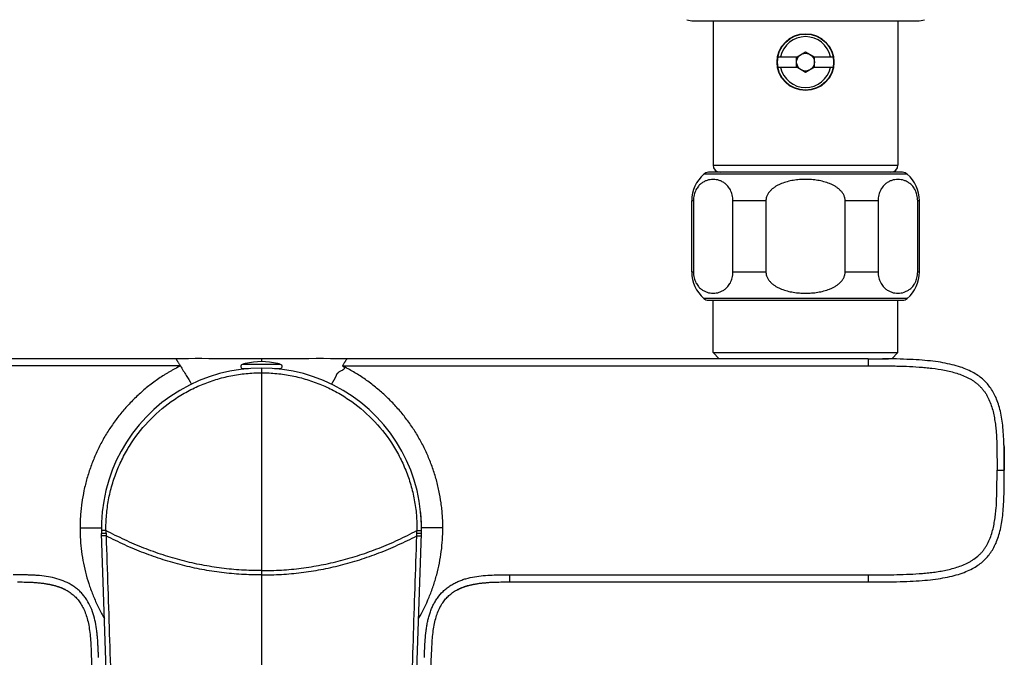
# Model space of a CAD drawing. Header units: millimetres. Extents: x 84 to 582, y -31 to 332.
# Tile 3 of 16: x 159 to 297, y 63 to 153. Entities that reach past the tile are written whole.
import ezdxf

# ---------------------------------------------------------------- set-up
doc = ezdxf.new("R2010")
doc.units = ezdxf.units.MM
doc.header["$LTSCALE"] = 30.734
doc.layers.get('0').update_dxf_attribs({"linetype": 'CONTINUOUS'})

msp = doc.modelspace()

# ---------------------------------------------------------------- linework, layer by layer
at = {"color": 7, "linetype": 'CONTINUOUS'}
for p, q in [((253.65, 152.96), (285.15, 152.96)), ((256.4, 152.96), (256.4, 132.66)), ((282.4, 152.96), (282.4, 132.66)), ((268.2, 147.91), (269.4, 148.6)), ((269.4, 148.6), (270.6, 147.91)), ((265.52, 147.91), (268.2, 147.91)), ((268.15, 146.42), (268.15, 147.89)), ((270.6, 147.91), (273.28, 147.91)), ((270.65, 146.42), (270.65, 147.89)), ((268.2, 146.41), (265.52, 146.41)), ((269.4, 145.71), (268.16, 146.43)), ((270.65, 146.44), (269.4, 145.71)), ((273.28, 146.41), (270.6, 146.41)), ((283.05, 131.66), (255.75, 131.66)), ((253.4, 117.66), (253.4, 127.66)), ((253.63, 127.66), (253.63, 117.66)), ((259.19, 117.66), (259.19, 127.66)), ((263.83, 127.66), (263.83, 117.66)), ((274.97, 117.66), (274.97, 127.66)), ((279.61, 127.66), (279.61, 117.66)), ((285.17, 117.66), (285.17, 127.66)), ((285.4, 117.66), (285.4, 127.66)), ((255.75, 113.66), (283.05, 113.66)), ((256.4, 106.31), (256.4, 113.66)), ((282.4, 106.31), (282.4, 113.66)), ((159.86, 105.44), (107.58, 105.44)), ((180.9, 105.44), (159.86, 105.44)), ((180.9, 105.44), (159.86, 105.44)), ((204.9, 105.44), (203.54, 105.45)), ((225.74, 105.44), (204.9, 105.44)), ((225.74, 105.44), (204.9, 105.44)), ((278.22, 105.44), (225.74, 105.44)), ((278.22, 105.44), (225.74, 105.44)), ((256.4, 106.31), (282.4, 106.31)), ((257.27, 105.44), (256.4, 106.31)), ((258.53, 105.44), (258.32, 105.44)), ((269.4, 105.44), (260.74, 105.44)), ((263.35, 105.44), (262.59, 105.44)), ((266.41, 105.44), (264.98, 105.44)), ((271.84, 105.44), (269.4, 105.44)), ((278.22, 105.44), (271.84, 105.44)), ((278.04, 105.44), (277.85, 105.44)), ((280.76, 105.43), (280.21, 105.44)), ((281.49, 105.42), (280.76, 105.43)), ((281.53, 105.42), (281.49, 105.42)), ((281.51, 105.42), (282.4, 106.31)), ((281.62, 105.42), (281.59, 105.42)), ((190.3, 104.06), (191.07, 104.06)), ((190.65, 104.76), (190.6, 104.76)), ((194.73, 104.06), (195.5, 104.06)), ((195.2, 104.76), (195.15, 104.76)), ((297.3, 93.49), (297.29, 93.77)), ((297.31, 93.23), (297.3, 93.49)), ((297.32, 92.94), (297.31, 93.23)), ((297.32, 92.65), (297.32, 92.94)), ((297.33, 92.31), (297.32, 92.65)), ((297.34, 91.94), (297.33, 92.31)), ((297.34, 91.53), (297.34, 91.94)), ((297.35, 90.94), (297.34, 91.53)), ((297.34, 90.65), (297.34, 89.75)), ((297.35, 90.11), (297.35, 90.94)), ((297.35, 88.67), (297.35, 90.11)), ((297.34, 89.75), (297.35, 89.75)), ((297.34, 88.07), (297.35, 88.67)), ((297.33, 87.27), (297.34, 87.65)), ((297.33, 86.92), (297.33, 87.27)), ((297.34, 87.65), (297.34, 88.07)), ((297.29, 85.82), (297.3, 86.07)), ((297.3, 86.07), (297.31, 86.34)), ((297.31, 86.3), (297.32, 86.66)), ((297.31, 86.34), (297.32, 86.6)), ((297.32, 86.6), (297.33, 86.92)), ((297.29, 85.75), (297.29, 85.78)), ((172.41, 21.45), (170.41, 80.88)), ((213.39, 21.45), (215.39, 80.88)), ((215.39, 81.02), (215.4, 81.15)), ((215.39, 80.88), (215.39, 81.02)), ((215.4, 81.15), (215.4, 81.28)), ((159.73, 74.04), (159.88, 74.04)), ((159.88, 74.04), (160.04, 74.03)), ((160.04, 74.03), (160.19, 74.03)), ((160.19, 74.03), (160.35, 74.02)), ((160.35, 74.02), (160.48, 74.01)), ((160.48, 74.01), (160.62, 74.01)), ((160.62, 74.01), (160.77, 74)), ((160.77, 74), (160.92, 73.99)), ((160.92, 73.99), (161.03, 73.98)), ((161.03, 73.98), (161.13, 73.97)), ((161.13, 73.97), (161.23, 73.96)), ((161.23, 73.96), (161.34, 73.96)), ((161.34, 73.96), (161.45, 73.95)), ((161.45, 73.95), (161.57, 73.94)), ((161.57, 73.94), (161.68, 73.92)), ((161.68, 73.92), (161.8, 73.91)), ((161.8, 73.91), (161.91, 73.9)), ((161.91, 73.9), (162.03, 73.89)), ((162.03, 73.89), (162.14, 73.87)), ((162.14, 73.87), (162.25, 73.86)), ((162.25, 73.86), (162.36, 73.84)), ((162.36, 73.84), (162.47, 73.82)), ((162.47, 73.82), (162.59, 73.81)), ((223.09, 73.79), (223.21, 73.81)), ((223.21, 73.81), (223.32, 73.82)), ((223.32, 73.82), (223.44, 73.84)), ((223.44, 73.84), (223.55, 73.86)), ((223.55, 73.86), (223.66, 73.87)), ((223.66, 73.87), (223.77, 73.88)), ((223.77, 73.88), (223.88, 73.9)), ((223.88, 73.9), (223.99, 73.91)), ((223.99, 73.91), (224.11, 73.92)), ((224.11, 73.92), (224.22, 73.93)), ((224.22, 73.93), (224.34, 73.95)), ((224.34, 73.95), (224.45, 73.95)), ((224.45, 73.95), (224.55, 73.96)), ((224.55, 73.96), (224.66, 73.97)), ((224.66, 73.97), (224.76, 73.98)), ((224.76, 73.98), (224.86, 73.99)), ((224.86, 73.99), (225.02, 74)), ((225.02, 74), (225.16, 74)), ((225.16, 74), (225.3, 74.01)), ((225.3, 74.01), (225.43, 74.02)), ((225.43, 74.02), (225.59, 74.02)), ((225.59, 74.02), (225.74, 74.03)), ((225.74, 74.03), (225.91, 74.04)), ((225.91, 74.04), (226.09, 74.04)), ((227.18, 74.05), (278.22, 74.05)), ((251.73, 74.05), (251.92, 74.05)), ((260.08, 74.05), (267.97, 74.05)), ((267.97, 74.05), (271.08, 74.05)), ((271.08, 74.05), (278.23, 74.05)), ((278.23, 74.05), (279.02, 74.05)), ((279.02, 74.05), (279.8, 74.05)), ((279.8, 74.05), (280.42, 74.05)), ((280.42, 74.05), (281.47, 74.07)), ((280.99, 74.06), (281.7, 74.07)), ((281.47, 74.07), (281.54, 74.07)), ((168.97, 64.05), (169.24, 56.07))]:
    msp.add_line(p, q, dxfattribs=at)
at = {"color": 9, "linetype": 'CONTINUOUS'}
for p, q in [((256.4, 132.66), (282.4, 132.66)), ((283.71, 131.41), (255.09, 131.41)), ((253.63, 127.66), (253.4, 127.66)), ((263.83, 127.66), (259.19, 127.66)), ((279.61, 127.66), (274.97, 127.66)), ((285.4, 127.66), (285.17, 127.66)), ((253.4, 117.66), (253.63, 117.66)), ((259.19, 117.66), (263.83, 117.66)), ((274.97, 117.66), (279.61, 117.66)), ((285.17, 117.66), (285.4, 117.66)), ((283.71, 113.91), (255.09, 113.91)), ((192.9, 105.44), (192.9, 105.05)), ((195.59, 104.65), (190.21, 104.65)), ((192.9, 104.14), (192.9, -30.99)), ((167.4, 81.64), (170.4, 81.64)), ((170.23, 81.64), (170.31, 81.64)), ((171.06, 80.54), (170.43, 80.52)), ((170.45, 80.52), (170.43, 80.52)), ((214.74, 80.54), (215.38, 80.52)), ((215.22, 80.52), (215.24, 80.52)), ((215.58, 81.64), (215.4, 81.64)), ((218.41, 81.64), (215.4, 81.64)), ((215.76, 81.64), (215.58, 81.64)), ((216.59, 81.64), (216.05, 81.64)), ((217.9, 81.64), (216.7, 81.64))]:
    msp.add_line(p, q, dxfattribs=at)
at = {"color": 7, "linetype": 'CONTINUOUS'}
for points in [[(186.48, 105.45), (185.48, 105.45), (184.52, 105.46), (183.57, 105.46), (182.65, 105.45), (181.75, 105.45), (180.9, 105.44)], [(194.05, 105.44), (191.79, 105.44), (190.68, 105.44), (189.6, 105.44), (188.53, 105.44), (186.48, 105.45)], [(197.43, 105.45), (196.33, 105.44), (195.2, 105.44), (194.05, 105.44)], [(203.54, 105.45), (202.59, 105.45), (201.61, 105.46), (200.6, 105.46), (199.57, 105.45), (197.43, 105.45)], [(261.62, 105.44), (261.39, 105.44), (249.09, 105.44)], [(274.81, 105.44), (274.56, 105.44), (274.32, 105.44), (274.07, 105.44)], [(276.2, 105.44), (275.75, 105.44), (275.52, 105.44), (275.29, 105.44)], [(281.59, 105.42), (281.57, 105.42), (281.53, 105.42)], [(297.31, 93.08), (297.3, 93.44), (297.29, 93.8), (297.27, 94.15), (297.25, 94.49), (297.23, 94.82), (297.21, 95.14), (297.18, 95.46), (297.15, 95.77), (297.12, 96.08), (297.08, 96.38), (297.04, 96.67), (297, 96.96), (296.95, 97.24), (296.9, 97.51), (296.85, 97.79), (296.79, 98.05), (296.73, 98.31), (296.66, 98.57), (296.59, 98.82), (296.52, 99.06), (296.44, 99.29), (296.35, 99.52), (296.27, 99.75), (296.18, 99.97), (296.08, 100.18), (295.98, 100.38), (295.88, 100.57), (295.78, 100.76), (295.67, 100.94), (295.56, 101.12), (295.45, 101.29), (295.33, 101.45), (295.21, 101.61), (295.09, 101.76), (294.97, 101.91), (294.84, 102.05), (294.7, 102.19), (294.57, 102.33), (294.42, 102.47), (294.27, 102.6), (294.12, 102.73), (293.96, 102.85), (293.79, 102.98), (293.62, 103.1), (293.44, 103.22), (293.25, 103.34), (293.06, 103.45), (292.86, 103.56), (292.65, 103.67), (292.42, 103.78), (292.19, 103.89), (291.95, 103.99), (291.7, 104.09), (291.44, 104.19), (291.17, 104.28), (290.89, 104.37), (290.6, 104.45), (290.31, 104.53), (290, 104.61), (289.69, 104.68), (289.37, 104.75), (289.05, 104.82), (288.72, 104.88), (288.38, 104.94), (288.03, 104.99), (287.68, 105.04), (287.32, 105.08), (286.95, 105.13), (286.57, 105.17), (286.18, 105.2), (285.78, 105.24), (285.38, 105.27), (284.96, 105.3), (284.53, 105.32), (284.09, 105.34), (283.64, 105.36), (283.18, 105.38), (282.7, 105.4), (282.21, 105.41), (281.64, 105.42)], [(297.34, 90.65), (297.34, 91.09), (297.34, 91.51), (297.33, 91.92), (297.33, 92.32), (297.32, 92.7), (297.31, 93.08)], [(281.7, 74.07), (282.21, 74.08), (282.7, 74.1), (283.18, 74.11), (283.64, 74.13), (284.09, 74.15), (284.53, 74.17), (284.96, 74.19), (285.38, 74.22), (285.78, 74.25), (286.18, 74.29), (286.57, 74.32), (286.95, 74.36), (287.32, 74.41), (287.68, 74.45), (288.03, 74.5), (288.38, 74.56), (288.72, 74.61), (289.05, 74.67), (289.37, 74.74), (289.69, 74.81), (290, 74.88), (290.3, 74.96), (290.6, 75.04), (290.89, 75.12), (291.16, 75.21), (291.43, 75.3), (291.7, 75.4), (291.95, 75.5), (292.19, 75.6), (292.42, 75.71), (292.64, 75.82), (292.86, 75.93), (293.06, 76.04), (293.25, 76.15), (293.44, 76.27), (293.62, 76.39), (293.79, 76.51), (293.96, 76.63), (294.12, 76.76), (294.27, 76.89), (294.42, 77.02), (294.56, 77.16), (294.7, 77.29), (294.84, 77.44), (294.97, 77.58), (295.09, 77.73), (295.21, 77.88), (295.33, 78.04), (295.45, 78.2), (295.56, 78.37), (295.67, 78.54), (295.78, 78.72), (295.88, 78.91), (295.98, 79.11), (296.08, 79.31), (296.18, 79.52), (296.27, 79.74), (296.35, 79.96), (296.44, 80.19), (296.52, 80.43), (296.59, 80.67), (296.66, 80.92), (296.73, 81.18), (296.79, 81.44), (296.85, 81.7), (296.9, 81.97), (296.95, 82.25), (297, 82.53), (297.04, 82.82), (297.08, 83.11), (297.12, 83.41), (297.15, 83.72), (297.18, 84.03), (297.21, 84.34), (297.23, 84.67), (297.25, 85), (297.27, 85.34), (297.29, 85.69), (297.3, 86.05), (297.31, 86.41)], [(215.4, 81.28), (215.4, 81.73), (215.39, 82.2), (215.38, 82.67), (215.35, 83.14), (215.31, 83.61), (215.27, 84.07)], [(158.62, 74.05), (158.93, 74.05), (159.24, 74.05), (159.54, 74.04), (159.84, 74.04), (160.13, 74.03), (160.42, 74.02), (160.7, 74.01), (160.98, 73.99), (161.25, 73.97), (161.52, 73.95), (161.78, 73.93), (162.04, 73.9), (162.29, 73.87), (162.54, 73.83), (162.78, 73.79), (163.02, 73.75), (163.25, 73.7), (163.48, 73.65), (163.7, 73.59), (163.91, 73.53), (164.12, 73.47), (164.33, 73.4), (164.53, 73.33), (164.72, 73.26), (164.91, 73.18), (165.09, 73.1), (165.26, 73.01), (165.43, 72.92), (165.58, 72.83), (165.74, 72.74), (165.88, 72.65), (166.02, 72.55), (166.16, 72.45), (166.29, 72.35), (166.42, 72.24), (166.54, 72.13), (166.66, 72.02), (166.78, 71.9), (166.89, 71.78), (167, 71.66), (167.11, 71.53), (167.22, 71.4), (167.32, 71.26), (167.42, 71.12), (167.52, 70.97), (167.61, 70.81), (167.7, 70.65), (167.8, 70.48), (167.88, 70.3), (167.97, 70.12), (168.05, 69.93), (168.13, 69.73), (168.2, 69.53), (168.27, 69.32), (168.34, 69.11), (168.4, 68.89), (168.46, 68.67), (168.52, 68.44), (168.57, 68.2), (168.62, 67.96), (168.66, 67.71), (168.7, 67.46), (168.74, 67.21), (168.77, 66.94), (168.8, 66.68), (168.83, 66.4), (168.86, 66.13), (168.88, 65.85), (168.9, 65.56), (168.92, 65.27), (168.93, 64.97), (168.95, 64.67), (168.96, 64.36), (168.97, 64.05)], [(162.59, 73.81), (162.71, 73.79), (162.77, 73.78), (162.83, 73.76), (162.89, 73.75), (162.95, 73.74), (163.02, 73.73), (163.08, 73.72), (163.15, 73.7), (163.21, 73.69), (163.28, 73.68), (163.35, 73.66), (163.41, 73.65), (163.48, 73.63), (163.54, 73.61), (163.61, 73.6), (163.68, 73.58), (163.75, 73.56), (163.81, 73.55), (163.88, 73.53), (163.94, 73.51), (164.01, 73.49), (164.07, 73.47), (164.14, 73.45), (164.2, 73.43), (164.26, 73.41), (164.32, 73.39), (164.38, 73.37), (164.44, 73.35), (164.5, 73.33), (164.57, 73.31), (164.63, 73.28), (164.69, 73.26), (164.75, 73.24), (164.81, 73.21), (164.88, 73.18), (164.94, 73.16), (165, 73.13), (165.06, 73.1), (165.12, 73.08), (165.18, 73.05), (165.24, 73.02), (165.3, 72.99), (165.35, 72.96), (165.36, 72.96)], [(216.21, 45.86), (216.83, 64.05), (216.84, 64.36), (216.86, 64.67), (216.87, 64.97), (216.89, 65.27), (216.9, 65.56), (216.92, 65.85), (216.95, 66.13), (216.97, 66.4), (217, 66.68), (217.03, 66.94), (217.06, 67.21), (217.1, 67.46), (217.14, 67.71), (217.18, 67.96), (217.23, 68.2), (217.28, 68.44), (217.34, 68.67), (217.4, 68.89), (217.46, 69.11), (217.53, 69.32), (217.6, 69.53), (217.67, 69.73), (217.75, 69.93), (217.83, 70.12), (217.92, 70.3), (218, 70.48), (218.1, 70.65), (218.19, 70.81), (218.28, 70.97), (218.38, 71.12), (218.48, 71.26), (218.58, 71.4), (218.69, 71.53), (218.8, 71.66), (218.91, 71.78), (219.02, 71.9), (219.14, 72.02), (219.26, 72.13), (219.38, 72.24), (219.51, 72.35), (219.64, 72.45), (219.78, 72.55), (219.92, 72.65), (220.06, 72.74), (220.22, 72.83), (220.38, 72.92), (220.54, 73.01), (220.71, 73.1), (220.89, 73.18), (221.08, 73.26), (221.27, 73.33), (221.47, 73.4), (221.68, 73.47), (221.89, 73.53), (222.1, 73.59), (222.32, 73.65), (222.55, 73.7), (222.78, 73.75), (223.02, 73.79), (223.26, 73.83), (223.51, 73.87), (223.76, 73.9), (224.02, 73.93), (224.28, 73.95), (224.55, 73.97), (224.82, 73.99), (225.1, 74.01), (225.38, 74.02), (225.67, 74.03), (225.96, 74.04), (226.26, 74.04), (226.56, 74.05), (226.87, 74.05), (227.18, 74.05)], [(220.43, 72.96), (220.47, 72.97), (220.52, 73), (220.58, 73.03), (220.64, 73.06), (220.7, 73.08), (220.76, 73.11), (220.82, 73.14), (220.88, 73.16), (220.94, 73.19), (221, 73.22), (221.06, 73.24), (221.12, 73.26), (221.19, 73.29), (221.25, 73.31), (221.31, 73.33), (221.37, 73.35), (221.43, 73.38), (221.49, 73.4), (221.55, 73.42), (221.61, 73.44), (221.67, 73.45), (221.74, 73.47), (221.8, 73.49), (221.87, 73.51), (221.93, 73.53), (222, 73.55), (222.06, 73.57), (222.13, 73.58), (222.19, 73.6), (222.26, 73.62), (222.33, 73.63), (222.39, 73.65), (222.46, 73.66), (222.52, 73.68), (222.59, 73.69), (222.65, 73.7), (222.72, 73.72), (222.78, 73.73), (222.85, 73.74), (222.91, 73.75), (222.97, 73.76), (223.03, 73.78), (223.09, 73.79)]]:
    msp.add_lwpolyline(points, dxfattribs=at)
at = {"color": 9, "linetype": 'CONTINUOUS'}
for points in [[(170.43, 80.52), (170.43, 80.52), (170.43, 80.52)], [(215.36, 80.52), (215.37, 80.52), (215.37, 80.52), (215.38, 80.52)], [(216.05, 81.64), (215.95, 81.64), (215.76, 81.64)]]:
    msp.add_lwpolyline(points, dxfattribs=at)
at = {"color": 7, "linetype": 'CONTINUOUS'}
for radius in [4, 3.95, 1.25]:
    msp.add_circle((269.4, 147.16), radius, dxfattribs=at)
for centre, radius, start, end in [((253.65, 155.76), 2.8, 250, 270), ((285.15, 155.76), 2.8, 270, 290), ((255.75, 130.66), 1, 90, 131.4096), ((257.4, 132.66), 1, 180, 270), ((281.4, 132.66), 1, 270, 360), ((283.05, 130.66), 1, 48.5904, 90), ((258.4, 127.66), 5, 131.4096, 180), ((280.4, 127.66), 5, 0, 48.5904), ((258.4, 117.66), 5, 180, 228.5904), ((280.4, 117.66), 5, 311.4096, 360), ((255.75, 114.66), 1, 228.5904, 270), ((283.05, 114.66), 1, 270, 311.4096), ((279.53, -18.97), 124.41, 89.031, 89.2993), ((192.9, 81.64), 22.5, 358.0752, 181.9247), ((190.3, 104.36), 0.3, 107.3886, 270), ((192.9, 96.06), 9, 104.8353, 107.3884), ((190.46, 103.78), 0.3, 53.1639, 68.7484), ((192.9, 96.06), 8.99, 75.5033, 104.4967), ((195.34, 103.78), 0.3, 111.2516, 126.8361), ((192.9, 96.06), 9, 72.6116, 75.1647), ((195.5, 104.36), 0.3, 270, 72.6114), ((172.08, 95.02), 12.95, 31.9415, 32.2133), ((213.66, 95.06), 12.87, 147.7856, 148.0599)]:
    msp.add_arc(centre, radius, start, end, dxfattribs=at)
at = {"color": 9, "linetype": 'CONTINUOUS'}
for centre, radius, start, end in [((269.4, 147.16), 3.58, 12.1005, 167.8995), ((269.4, 147.16), 3.58, 192.1005, 347.8995), ((192.4, 81.57), 21.37, 180.7437, 181.7796), ((195.16, 81.45), 24.12, 181.2914, 182.1587), ((190.78, 81.42), 23.98, 357.8941, 358.7659), ((193.4, 81.57), 21.37, 358.2202, 359.2563)]:
    msp.add_arc(centre, radius, start, end, dxfattribs=at)
at = {"color": 7, "linetype": 'CONTINUOUS'}
for points, knots in [([(259.19, 127.66), (259.19, 127.94), (259.13, 128.46), (258.87, 129.16), (258.52, 129.69), (258.13, 130.08), (257.71, 130.35), (257.15, 130.59), (256.41, 130.7), (255.67, 130.59), (255.11, 130.35), (254.69, 130.08), (254.3, 129.69), (253.95, 129.16), (253.69, 128.46), (253.63, 127.94), (253.63, 127.66)], [0, 0, 0, 0, 0.091927, 0.172471, 0.240807, 0.300314, 0.354121, 0.40445, 0.5, 0.59555, 0.645879, 0.699686, 0.759193, 0.827529, 0.908073, 1, 1, 1, 1]), ([(274.97, 127.66), (274.97, 127.73), (274.96, 127.87), (274.91, 128.16), (274.78, 128.5), (274.55, 128.86), (274.25, 129.18), (273.92, 129.46), (273.56, 129.7), (273.18, 129.91), (272.66, 130.14), (271.97, 130.36), (271.12, 130.54), (270.26, 130.64), (269.4, 130.67), (268.54, 130.64), (267.68, 130.54), (266.83, 130.36), (266.15, 130.14), (265.62, 129.91), (265.24, 129.7), (264.88, 129.46), (264.55, 129.18), (264.26, 128.86), (264.02, 128.5), (263.89, 128.16), (263.84, 127.87), (263.83, 127.73), (263.83, 127.66)], [0, 0, 0, 0, 0.015627, 0.031254, 0.062463, 0.093689, 0.12493, 0.15618, 0.187436, 0.218695, 0.249957, 0.312455, 0.374966, 0.437482, 0.5, 0.562518, 0.625034, 0.687545, 0.750043, 0.781305, 0.812564, 0.84382, 0.87507, 0.906311, 0.937537, 0.968746, 0.984373, 1, 1, 1, 1]), ([(285.17, 127.66), (285.17, 127.94), (285.11, 128.46), (284.85, 129.16), (284.5, 129.69), (284.11, 130.08), (283.69, 130.35), (283.13, 130.59), (282.39, 130.7), (281.65, 130.59), (281.09, 130.35), (280.67, 130.08), (280.28, 129.69), (279.93, 129.16), (279.67, 128.46), (279.61, 127.94), (279.61, 127.66)], [0, 0, 0, 0, 0.091927, 0.172471, 0.240807, 0.300314, 0.354121, 0.40445, 0.5, 0.59555, 0.645879, 0.699686, 0.759193, 0.827529, 0.908073, 1, 1, 1, 1]), ([(253.63, 117.66), (253.63, 117.38), (253.69, 116.85), (253.95, 116.16), (254.3, 115.63), (254.69, 115.24), (255.11, 114.97), (255.67, 114.73), (256.41, 114.61), (257.15, 114.73), (257.71, 114.97), (258.13, 115.24), (258.52, 115.63), (258.87, 116.16), (259.13, 116.85), (259.19, 117.38), (259.19, 117.66)], [0, 0, 0, 0, 0.091927, 0.172471, 0.240807, 0.300314, 0.354121, 0.40445, 0.5, 0.59555, 0.645879, 0.699686, 0.759193, 0.827529, 0.908073, 1, 1, 1, 1]), ([(263.83, 117.66), (263.83, 117.59), (263.84, 117.44), (263.89, 117.16), (264.02, 116.82), (264.26, 116.45), (264.55, 116.13), (264.88, 115.85), (265.24, 115.62), (265.62, 115.41), (266.15, 115.18), (266.83, 114.96), (267.68, 114.78), (268.54, 114.68), (269.4, 114.65), (270.26, 114.68), (271.12, 114.78), (271.97, 114.96), (272.66, 115.18), (273.18, 115.41), (273.56, 115.62), (273.92, 115.85), (274.25, 116.13), (274.55, 116.45), (274.78, 116.82), (274.91, 117.16), (274.96, 117.44), (274.97, 117.59), (274.97, 117.66)], [0, 0, 0, 0, 0.015627, 0.031254, 0.062463, 0.093689, 0.12493, 0.15618, 0.187436, 0.218695, 0.249957, 0.312455, 0.374966, 0.437482, 0.5, 0.562518, 0.625034, 0.687545, 0.750043, 0.781305, 0.812564, 0.84382, 0.87507, 0.906311, 0.937537, 0.968746, 0.984373, 1, 1, 1, 1]), ([(279.61, 117.66), (279.61, 117.38), (279.67, 116.85), (279.93, 116.16), (280.28, 115.63), (280.67, 115.24), (281.09, 114.97), (281.65, 114.73), (282.39, 114.61), (283.13, 114.73), (283.69, 114.97), (284.11, 115.24), (284.5, 115.63), (284.85, 116.16), (285.11, 116.85), (285.17, 117.38), (285.17, 117.66)], [0, 0, 0, 0, 0.091927, 0.172471, 0.240807, 0.300314, 0.354121, 0.40445, 0.5, 0.59555, 0.645879, 0.699686, 0.759193, 0.827529, 0.908073, 1, 1, 1, 1]), ([(180.9, 105.44), (180.9, 105.44), (180.9, 105.44), (180.9, 105.44), (180.9, 105.44), (180.9, 105.44)], [0, 0, 0, 0, 0.116525, 0.427301, 1, 1, 1, 1]), ([(181.51, 104.44), (181.47, 104.5), (181.4, 104.62), (181.29, 104.8), (181.2, 104.95), (181.14, 105.06), (181.09, 105.14), (181.05, 105.2), (181.01, 105.26), (180.98, 105.31), (180.95, 105.36), (180.93, 105.39), (180.92, 105.41), (180.92, 105.42), (180.91, 105.43), (180.91, 105.44), (180.91, 105.44), (180.9, 105.44), (180.9, 105.44)], [0, 0, 0, 0, 0.179247, 0.358224, 0.534042, 0.617557, 0.694846, 0.764206, 0.824903, 0.876497, 0.918967, 0.952505, 0.965974, 0.977251, 0.986323, 0.993164, 0.997734, 1, 1, 1, 1]), ([(204.89, 105.43), (204.88, 105.42), (204.86, 105.38), (204.82, 105.31), (204.77, 105.23), (204.72, 105.15), (204.68, 105.08), (204.64, 105.01), (204.58, 104.9), (204.49, 104.77), (204.39, 104.61), (204.33, 104.5), (204.29, 104.44)], [0, 0, 0, 0, 0.042631, 0.115036, 0.217104, 0.279352, 0.348722, 0.424241, 0.503757, 0.667913, 0.83388, 1, 1, 1, 1]), ([(204.9, 105.44), (204.9, 105.44), (204.9, 105.44), (204.9, 105.44), (204.9, 105.44), (204.9, 105.44), (204.9, 105.44), (204.89, 105.43), (204.89, 105.43)], [0, 0, 0, 0, 0.019572, 0.070139, 0.151358, 0.262669, 0.573741, 1, 1, 1, 1]), ([(258.32, 105.44), (258.24, 105.44), (258.09, 105.44), (257.87, 105.44), (257.72, 105.44), (257.61, 105.44), (257.54, 105.44), (257.48, 105.44), (257.43, 105.43), (257.38, 105.43), (257.35, 105.43), (257.32, 105.43), (257.3, 105.43), (257.3, 105.43), (257.29, 105.43), (257.29, 105.43), (257.28, 105.43), (257.28, 105.43)], [0, 0, 0, 0, 0.233665, 0.437273, 0.610222, 0.685033, 0.751989, 0.811038, 0.862131, 0.905226, 0.940287, 0.967285, 0.977753, 0.986199, 0.992624, 0.997035, 1, 1, 1, 1]), ([(278.22, 105.44), (278.69, 105.44), (279.64, 105.44), (280.58, 105.43), (281.06, 105.43)], [0, 0, 0, 0, 0.500002, 1, 1, 1, 1]), ([(278.22, 105.44), (278.32, 105.44), (278.51, 105.44), (278.88, 105.44), (279.44, 105.44), (279.92, 105.44), (280.21, 105.44)], [0, 0, 0, 0, 0.14699, 0.288184, 0.551959, 1, 1, 1, 1]), ([(181.51, 104.44), (178.27, 104.45), (171.8, 104.45), (162.09, 104.45), (152.39, 104.44), (145.91, 104.44), (142.68, 104.44)], [0, 0, 0, 0, 0.25, 0.5, 0.75, 1, 1, 1, 1]), ([(181.52, 104.45), (181.26, 104.31), (180.87, 104.11), (180.35, 103.82), (179.97, 103.6), (179.59, 103.38), (179.09, 103.07), (178.23, 102.5), (177.04, 101.63), (175.7, 100.48), (174.44, 99.25), (173.26, 97.93), (172.18, 96.53), (171.19, 95.07), (170.32, 93.53), (169.55, 91.94), (168.9, 90.3), (168.35, 88.62), (167.93, 86.91), (167.67, 85.46), (167.53, 84.29), (167.45, 83.41), (167.41, 82.53), (167.4, 81.94), (167.4, 81.64)], [0, 0, 0, 0, 0.031253, 0.04688, 0.062507, 0.078134, 0.093761, 0.125013, 0.187509, 0.250005, 0.312502, 0.375001, 0.437499, 0.499996, 0.562494, 0.624992, 0.68749, 0.749988, 0.812487, 0.874985, 0.906239, 0.937493, 0.968746, 1, 1, 1, 1]), ([(181.51, 104.44), (181.78, 103.99), (182.29, 103.15), (182.8, 102.31), (183.03, 101.92)], [0, 0, 0, 0, 0.533955, 1, 1, 1, 1]), ([(204.29, 104.44), (204.31, 104.43), (204.34, 104.41), (204.39, 104.38), (204.43, 104.35), (204.47, 104.31), (204.51, 104.27), (204.54, 104.22), (204.56, 104.16), (204.55, 104.11), (204.53, 104.05), (204.49, 103.99), (204.42, 103.93), (204.32, 103.87), (204.2, 103.79), (204.03, 103.7), (203.87, 103.61), (203.74, 103.53), (203.66, 103.47), (203.58, 103.39), (203.49, 103.27), (203.42, 103.14), (203.36, 103.01), (203.32, 102.92), (203.28, 102.82), (203.24, 102.72), (203.19, 102.63), (203.14, 102.54), (203.09, 102.46), (203.04, 102.38), (202.99, 102.3), (202.94, 102.22), (202.9, 102.14), (202.86, 102.08), (202.83, 102.03), (202.8, 101.98), (202.78, 101.95), (202.77, 101.92)], [0, 0, 0, 0, 0.016807, 0.033613, 0.050416, 0.067215, 0.084001, 0.100757, 0.117458, 0.134114, 0.150779, 0.167463, 0.200813, 0.234199, 0.267581, 0.334275, 0.400784, 0.433922, 0.466928, 0.499761, 0.532398, 0.596971, 0.628926, 0.660596, 0.691935, 0.722891, 0.753403, 0.783439, 0.812934, 0.841818, 0.87003, 0.897533, 0.924317, 0.950362, 0.963079, 0.975583, 1, 1, 1, 1]), ([(204.29, 104.44), (210.45, 104.44), (235.09, 104.44), (259.74, 104.45), (278.22, 104.45)], [0, 0, 0, 0, 0.250025, 1, 1, 1, 1]), ([(218.4, 81.64), (218.4, 81.94), (218.4, 82.53), (218.35, 83.41), (218.27, 84.29), (218.13, 85.45), (217.88, 86.9), (217.45, 88.62), (216.91, 90.3), (216.25, 91.94), (215.49, 93.53), (214.61, 95.06), (213.63, 96.53), (212.54, 97.92), (211.37, 99.24), (210.11, 100.47), (208.76, 101.62), (207.34, 102.67), (205.85, 103.61), (204.82, 104.17), (204.29, 104.44)], [0, 0, 0, 0, 0.031254, 0.062508, 0.093763, 0.125017, 0.187516, 0.250016, 0.312515, 0.375015, 0.437514, 0.500013, 0.562511, 0.62501, 0.68751, 0.750008, 0.812505, 0.875002, 0.937498, 1, 1, 1, 1]), ([(297.31, 93.12), (297.32, 92.65), (297.34, 91.69), (297.34, 90.73), (297.34, 90.25)], [0, 0, 0, 0, 0.499996, 1, 1, 1, 1]), ([(297.32, 86.66), (297.33, 87.22), (297.34, 88.02), (297.34, 89.05), (297.34, 89.52), (297.34, 89.75)], [0, 0, 0, 0, 0.53788, 0.780888, 1, 1, 1, 1]), ([(278.23, 74.05), (278.66, 74.05), (279.58, 74.05), (280.5, 74.06), (280.99, 74.06)], [0, 0, 0, 0, 0.469769, 1, 1, 1, 1])]:
    msp.add_open_spline(points, degree=3, knots=knots, dxfattribs=at)
at = {"color": 9, "linetype": 'CONTINUOUS'}
for points, knots in [([(278.22, 105.44), (278.22, 105.44), (278.22, 105.44), (278.22, 105.44), (278.22, 105.43), (278.22, 105.43), (278.22, 105.43)], [0, 0, 0, 0, 0.07642, 0.267448, 0.575141, 1, 1, 1, 1]), ([(278.22, 105.43), (278.22, 105.42), (278.22, 105.38), (278.22, 105.31), (278.22, 105.21), (278.22, 105.04), (278.22, 104.78), (278.22, 104.57), (278.22, 104.45)], [0, 0, 0, 0, 0.041342, 0.113265, 0.21333, 0.338225, 0.646382, 1, 1, 1, 1]), ([(278.22, 104.45), (278.51, 104.45), (279.11, 104.45), (280.01, 104.45), (280.9, 104.44), (281.8, 104.43), (282.69, 104.41), (283.89, 104.37), (285.08, 104.31), (286.27, 104.21), (287.46, 104.08), (288.64, 103.91), (289.81, 103.65), (290.67, 103.41), (291.52, 103.11), (292.2, 102.8), (292.72, 102.51), (293.09, 102.26), (293.45, 102), (293.79, 101.7), (294.1, 101.38), (294.39, 101.04), (294.66, 100.68), (294.97, 100.17), (295.3, 99.5), (295.6, 98.66), (295.83, 97.79), (296, 96.91), (296.12, 96.02), (296.23, 94.83), (296.29, 93.64), (296.31, 92.45), (296.32, 91.7), (296.32, 91.1), (296.33, 90.5), (296.33, 90.06), (296.33, 89.76)], [0, 0, 0, 0, 0.031255, 0.062509, 0.093764, 0.125018, 0.156273, 0.187527, 0.250034, 0.281289, 0.312543, 0.37504, 0.406293, 0.437543, 0.468791, 0.500033, 0.515658, 0.531283, 0.546907, 0.562531, 0.578154, 0.593777, 0.6094, 0.625024, 0.656257, 0.687497, 0.718742, 0.749991, 0.781241, 0.812492, 0.874991, 0.906243, 0.937495, 0.953121, 0.968747, 1, 1, 1, 1]), ([(171.04, 81.29), (171.03, 82.01), (171.08, 83.46), (171.37, 85.61), (171.87, 87.72), (172.58, 89.77), (173.49, 91.74), (174.95, 94.24), (177.23, 97.06), (180.02, 99.38), (182.49, 100.88), (184.45, 101.81), (186.49, 102.55), (188.59, 103.08), (190.74, 103.4), (192.18, 103.47), (192.9, 103.47)], [0, 0, 0, 0, 0.062578, 0.125149, 0.1877, 0.250243, 0.312774, 0.375298, 0.500179, 0.625042, 0.687541, 0.750036, 0.81253, 0.875021, 0.937511, 1, 1, 1, 1]), ([(192.9, 103.47), (193.62, 103.47), (195.07, 103.4), (197.21, 103.08), (199.31, 102.55), (201.35, 101.81), (203.31, 100.88), (205.78, 99.38), (208.57, 97.06), (210.85, 94.24), (212.31, 91.74), (213.22, 89.77), (213.93, 87.72), (214.43, 85.61), (214.72, 83.46), (214.77, 82.01), (214.76, 81.29)], [0, 0, 0, 0, 0.062486, 0.124972, 0.187461, 0.249951, 0.312444, 0.37494, 0.499794, 0.624668, 0.687192, 0.749727, 0.812274, 0.874831, 0.937416, 1, 1, 1, 1]), ([(278.21, 75.05), (278.81, 75.05), (280, 75.05), (281.8, 75.07), (283.59, 75.12), (285.08, 75.2), (286.27, 75.3), (287.16, 75.39), (288.05, 75.51), (288.93, 75.66), (289.8, 75.86), (290.67, 76.1), (291.51, 76.4), (292.19, 76.71), (292.71, 77), (293.21, 77.33), (293.68, 77.7), (294.1, 78.13), (294.39, 78.47), (294.65, 78.83), (294.97, 79.34), (295.3, 80.01), (295.6, 80.86), (295.82, 81.73), (295.99, 82.61), (296.11, 83.49), (296.23, 84.68), (296.28, 85.88), (296.31, 87.07), (296.32, 87.97), (296.32, 88.86), (296.33, 89.46), (296.33, 89.76)], [0, 0, 0, 0, 0.062504, 0.125008, 0.187511, 0.250012, 0.281264, 0.312516, 0.343768, 0.375019, 0.406269, 0.437517, 0.468764, 0.500005, 0.515631, 0.531256, 0.562487, 0.578112, 0.593738, 0.609363, 0.624989, 0.656229, 0.687474, 0.718724, 0.749977, 0.781231, 0.812485, 0.874988, 0.906242, 0.937495, 0.968747, 1, 1, 1, 1]), ([(296.33, 89.76), (296.39, 89.76), (296.52, 89.76), (296.71, 89.76), (296.86, 89.76), (296.97, 89.76), (297.04, 89.75), (297.11, 89.75), (297.17, 89.75), (297.22, 89.75), (297.26, 89.75), (297.28, 89.75), (297.3, 89.75), (297.31, 89.75), (297.32, 89.75), (297.33, 89.75), (297.33, 89.75), (297.34, 89.75), (297.34, 89.75), (297.34, 89.75), (297.34, 89.75)], [0, 0, 0, 0, 0.194345, 0.381595, 0.554353, 0.633187, 0.705975, 0.772022, 0.830678, 0.881351, 0.923507, 0.941248, 0.9567, 0.969824, 0.980591, 0.988982, 0.994988, 0.998621, 0.999569, 1, 1, 1, 1]), ([(167.4, 81.64), (167.39, 81.09), (167.43, 79.98), (167.59, 78.32), (167.86, 76.67), (168.24, 75.04), (168.73, 73.45), (169.32, 71.89), (170.01, 70.37), (170.54, 69.39), (170.82, 68.9)], [0, 0, 0, 0, 0.125, 0.25, 0.375, 0.5, 0.625, 0.75, 0.875, 1, 1, 1, 1]), ([(171.04, 81.29), (171, 81.29), (170.92, 81.29), (170.8, 81.29), (170.71, 81.29), (170.64, 81.28), (170.59, 81.28), (170.55, 81.28), (170.51, 81.28), (170.48, 81.28), (170.45, 81.28), (170.44, 81.28), (170.43, 81.28), (170.42, 81.28), (170.41, 81.28), (170.41, 81.28), (170.41, 81.28), (170.4, 81.28), (170.4, 81.28), (170.4, 81.28), (170.4, 81.28), (170.4, 81.28)], [0, 0, 0, 0, 0.18684, 0.374295, 0.552412, 0.634496, 0.710199, 0.778368, 0.838135, 0.888774, 0.929863, 0.946735, 0.961185, 0.973266, 0.983032, 0.990534, 0.995827, 0.997661, 0.998962, 0.999739, 1, 1, 1, 1]), ([(170.41, 80.88), (170.41, 80.88), (170.41, 80.88), (170.41, 80.88), (170.41, 80.88), (170.42, 80.88), (170.42, 80.88), (170.43, 80.88), (170.43, 80.88), (170.44, 80.88), (170.45, 80.88), (170.47, 80.88), (170.49, 80.89), (170.52, 80.89), (170.56, 80.89), (170.6, 80.89), (170.64, 80.89), (170.71, 80.89), (170.8, 80.9), (170.92, 80.9), (171, 80.9), (171.05, 80.9)], [0, 0, 0, 0, 0.000295, 0.001174, 0.002639, 0.00469, 0.010547, 0.01873, 0.029224, 0.042005, 0.057047, 0.074317, 0.115393, 0.164881, 0.222363, 0.287348, 0.359284, 0.437558, 0.610411, 0.800038, 1, 1, 1, 1]), ([(192.9, 75.64), (191.96, 75.64), (190.09, 75.7), (187.29, 75.96), (184.51, 76.41), (181.76, 77.03), (179.04, 77.82), (176.34, 78.8), (173.66, 79.95), (171.91, 80.82), (171.04, 81.29)], [0, 0, 0, 0, 0.123515, 0.246473, 0.36937, 0.492702, 0.616959, 0.742622, 0.870154, 1, 1, 1, 1]), ([(192.9, 75.03), (191.96, 75.03), (190.09, 75.09), (187.3, 75.34), (184.53, 75.78), (181.78, 76.38), (179.06, 77.16), (176.36, 78.11), (173.68, 79.23), (171.93, 80.09), (171.06, 80.54)], [0, 0, 0, 0, 0.123589, 0.246644, 0.369639, 0.493045, 0.617334, 0.742962, 0.870376, 1, 1, 1, 1]), ([(171.06, 80.54), (171.22, 75.64), (171.54, 65.85), (172.03, 51.17), (172.53, 36.48), (172.86, 26.69), (173.03, 21.8)], [0, 0, 0, 0, 0.25, 0.5, 0.75, 1, 1, 1, 1]), ([(192.9, 75.64), (193.84, 75.64), (195.71, 75.7), (198.51, 75.96), (201.29, 76.41), (204.04, 77.03), (206.76, 77.82), (209.46, 78.8), (212.14, 79.95), (213.89, 80.82), (214.76, 81.29)], [0, 0, 0, 0, 0.123515, 0.246473, 0.36937, 0.492702, 0.616959, 0.742622, 0.870154, 1, 1, 1, 1]), ([(192.9, 75.03), (193.84, 75.03), (195.71, 75.09), (198.5, 75.34), (201.27, 75.78), (204.02, 76.38), (206.74, 77.16), (209.44, 78.11), (212.12, 79.23), (213.87, 80.09), (214.74, 80.54)], [0, 0, 0, 0, 0.123589, 0.246645, 0.369639, 0.493046, 0.617334, 0.742963, 0.870376, 1, 1, 1, 1]), ([(212.77, 21.8), (212.94, 26.69), (213.27, 36.48), (213.77, 51.17), (214.26, 65.85), (214.58, 75.64), (214.74, 80.54)], [0, 0, 0, 0, 0.25, 0.5, 0.75, 1, 1, 1, 1]), ([(214.75, 80.9), (214.8, 80.9), (214.88, 80.9), (215, 80.9), (215.09, 80.89), (215.16, 80.89), (215.2, 80.89), (215.25, 80.89), (215.28, 80.89), (215.31, 80.89), (215.34, 80.88), (215.35, 80.88), (215.36, 80.88), (215.37, 80.88), (215.38, 80.88), (215.38, 80.88), (215.38, 80.88), (215.39, 80.88), (215.39, 80.88), (215.39, 80.88), (215.39, 80.88), (215.39, 80.88)], [0, 0, 0, 0, 0.199922, 0.389517, 0.56235, 0.640618, 0.712552, 0.777537, 0.835023, 0.88452, 0.925606, 0.942883, 0.957933, 0.970723, 0.981225, 0.989419, 0.995286, 0.997343, 0.998814, 0.999699, 1, 1, 1, 1]), ([(214.76, 81.29), (214.8, 81.29), (214.88, 81.29), (215, 81.29), (215.09, 81.29), (215.17, 81.28), (215.21, 81.28), (215.26, 81.28), (215.29, 81.28), (215.33, 81.28), (215.35, 81.28), (215.36, 81.28), (215.37, 81.28), (215.38, 81.28), (215.39, 81.28), (215.39, 81.28), (215.39, 81.28), (215.4, 81.28), (215.4, 81.28), (215.4, 81.28), (215.4, 81.28), (215.4, 81.28)], [0, 0, 0, 0, 0.188078, 0.37634, 0.554701, 0.636696, 0.712193, 0.780063, 0.839473, 0.889735, 0.93047, 0.947186, 0.961496, 0.973457, 0.983126, 0.990557, 0.995808, 0.997634, 0.998936, 0.999721, 1, 1, 1, 1]), ([(214.99, 68.91), (215.54, 69.87), (216.29, 71.37), (217.07, 73.46), (217.56, 75.06), (217.94, 76.69), (218.21, 78.34), (218.37, 79.99), (218.41, 81.1), (218.41, 81.64)], [0, 0, 0, 0, 0.250524, 0.375952, 0.501385, 0.626771, 0.751991, 0.87659, 1, 1, 1, 1]), ([(169.99, 63.45), (169.99, 63.66), (169.97, 64.07), (169.94, 64.69), (169.91, 65.31), (169.88, 65.93), (169.82, 66.54), (169.73, 67.36), (169.57, 68.38), (169.27, 69.58), (168.82, 70.74), (168.3, 71.64), (167.79, 72.29), (167.37, 72.74), (166.9, 73.15), (166.23, 73.63), (165.32, 74.12), (164.15, 74.53), (162.94, 74.8), (161.92, 74.93), (161.09, 74.99), (160.47, 75.02), (159.86, 75.04), (159.24, 75.04), (158.62, 75.05), (158.21, 75.05), (158, 75.05)], [0, 0, 0, 0, 0.031259, 0.062519, 0.093778, 0.125038, 0.156298, 0.187559, 0.250067, 0.312563, 0.375039, 0.437492, 0.468745, 0.499997, 0.531249, 0.562502, 0.624956, 0.687434, 0.74993, 0.812439, 0.843699, 0.87496, 0.90622, 0.93748, 0.96874, 1, 1, 1, 1]), ([(215.81, 63.45), (215.82, 63.87), (215.85, 64.69), (215.92, 65.93), (216.02, 66.95), (216.13, 67.77), (216.25, 68.38), (216.36, 68.88), (216.47, 69.28), (216.55, 69.58), (216.65, 69.87), (216.8, 70.26), (216.96, 70.64), (217.15, 71), (217.35, 71.36), (217.74, 71.97), (218.28, 72.6), (218.9, 73.15), (219.4, 73.51), (219.93, 73.83), (220.49, 74.1), (221.07, 74.33), (221.85, 74.58), (222.86, 74.8), (224.09, 74.95), (225.33, 75.03), (226.56, 75.05), (227.39, 75.05), (227.8, 75.05)], [0, 0, 0, 0, 0.062508, 0.125017, 0.187522, 0.218777, 0.250032, 0.281287, 0.296915, 0.312544, 0.328172, 0.3438, 0.375051, 0.390679, 0.406307, 0.437556, 0.499991, 0.531238, 0.562486, 0.593734, 0.624984, 0.656236, 0.687489, 0.749976, 0.812476, 0.874981, 0.93749, 1, 1, 1, 1]), ([(227.8, 75.05), (227.8, 74.98), (227.8, 74.85), (227.8, 74.7), (227.8, 74.58), (227.8, 74.49), (227.8, 74.42), (227.8, 74.35), (227.8, 74.28), (227.8, 74.23), (227.8, 74.18), (227.8, 74.14), (227.8, 74.11), (227.8, 74.1), (227.8, 74.08), (227.8, 74.07), (227.8, 74.07), (227.8, 74.06), (227.8, 74.06), (227.8, 74.06), (227.8, 74.05), (227.8, 74.05), (227.8, 74.05), (227.8, 74.05)], [0, 0, 0, 0, 0.201621, 0.389373, 0.476795, 0.559245, 0.636223, 0.707226, 0.771753, 0.829302, 0.879373, 0.921463, 0.939359, 0.955072, 0.968539, 0.979697, 0.988485, 0.99197, 0.994839, 0.997083, 0.998697, 0.999671, 1, 1, 1, 1]), ([(227.8, 75.05), (232, 75.05), (248.81, 75.05), (265.61, 75.05), (278.21, 75.05)], [0, 0, 0, 0, 0.250039, 1, 1, 1, 1]), ([(278.21, 75.05), (278.21, 74.99), (278.21, 74.86), (278.21, 74.67), (278.21, 74.53), (278.22, 74.42), (278.22, 74.35), (278.22, 74.28), (278.22, 74.22), (278.22, 74.17), (278.22, 74.14), (278.22, 74.11), (278.22, 74.1), (278.22, 74.08), (278.22, 74.07), (278.22, 74.06), (278.22, 74.06), (278.22, 74.05), (278.22, 74.05), (278.23, 74.05), (278.23, 74.05)], [0, 0, 0, 0, 0.195026, 0.382561, 0.555317, 0.634074, 0.706753, 0.772668, 0.831183, 0.881716, 0.923745, 0.94143, 0.956832, 0.969914, 0.980647, 0.98901, 0.994998, 0.998621, 0.999567, 1, 1, 1, 1])]:
    msp.add_open_spline(points, degree=3, knots=knots, dxfattribs=at)

doc.saveas('drawing.dxf')
